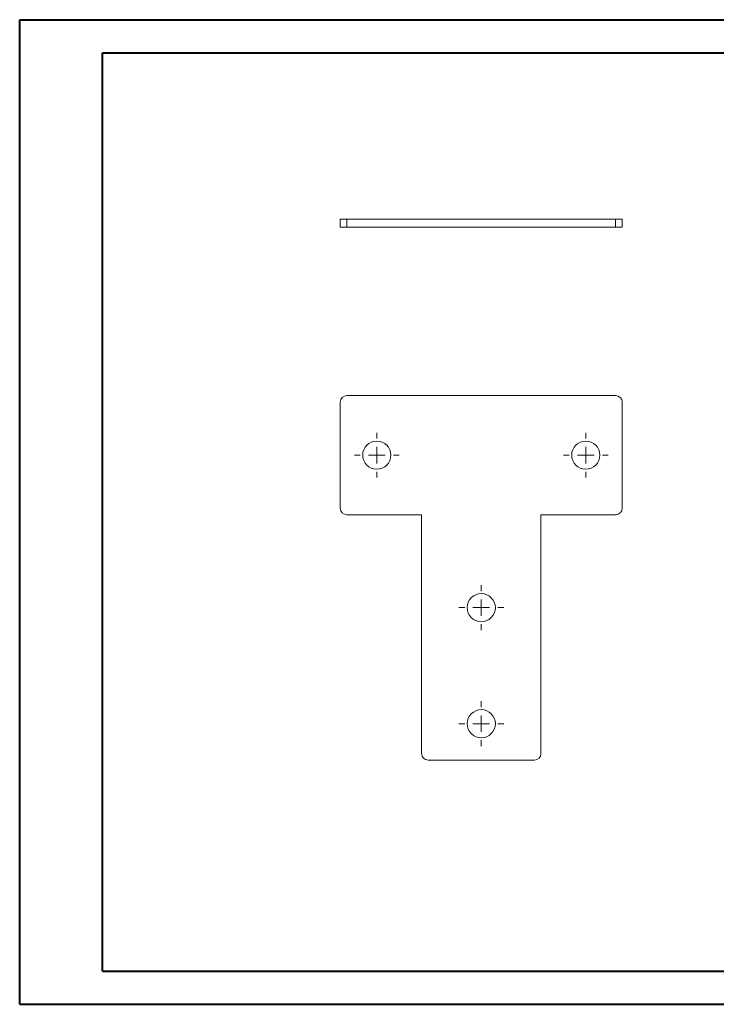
# Model space of a CAD drawing. Header units: millimetres. Extents: x 0 to 420, y 0 to 297.
# Tile 1 of 2: x 0 to 210, y 0 to 297. Entities that reach past the tile are written whole.
import ezdxf

# ---------------------------------------------------------------- set-up
doc = ezdxf.new("R2010")
doc.units = ezdxf.units.MM

# ---------------------------------------------------------------- blocks, each defined once
blk = doc.blocks.new('SW_CENTERMARKSYMBOL_0')
at = {"color": 0, "linetype": 'Continuous', "lineweight": 0}
for p, q in [((0, 5), (0, 6.75)), ((-5, 0), (-6.75, 0)), ((0, 0), (-2.5, 0)), ((0, 0), (0, 2.5)), ((0, 0), (0, -2.5)), ((0, 0), (2.5, 0)), ((5, 0), (6.75, 0)), ((0, -5), (0, -6.75))]:
    blk.add_line(p, q, dxfattribs=at)
blk = doc.blocks.new('SW_CENTERMARKSYMBOL_1')
at = {"color": 0, "linetype": 'Continuous', "lineweight": 0}
for p, q in [((0, 5), (0, 6.75)), ((-5, 0), (-6.75, 0)), ((0, 0), (-2.5, 0)), ((0, 0), (0, 2.5)), ((0, 0), (0, -2.5)), ((0, 0), (2.5, 0)), ((5, 0), (6.75, 0)), ((0, -5), (0, -6.75))]:
    blk.add_line(p, q, dxfattribs=at)
blk = doc.blocks.new('SW_CENTERMARKSYMBOL_2')
at = {"color": 0, "linetype": 'Continuous', "lineweight": 0}
for p, q in [((0, 5), (0, 6.75)), ((-5, 0), (-6.75, 0)), ((0, 0), (-2.5, 0)), ((0, 0), (0, 2.5)), ((0, 0), (0, -2.5)), ((0, 0), (2.5, 0)), ((5, 0), (6.75, 0)), ((0, -5), (0, -6.75))]:
    blk.add_line(p, q, dxfattribs=at)
blk = doc.blocks.new('SW_CENTERMARKSYMBOL_3')
at = {"color": 0, "linetype": 'Continuous', "lineweight": 0}
for p, q in [((0, 5), (0, 6.75)), ((-5, 0), (-6.75, 0)), ((0, 0), (-2.5, 0)), ((0, 0), (0, 2.5)), ((0, 0), (0, -2.5)), ((0, 0), (2.5, 0)), ((5, 0), (6.75, 0)), ((0, -5), (0, -6.75))]:
    blk.add_line(p, q, dxfattribs=at)

msp = doc.modelspace()

# ---------------------------------------------------------------- linework, layer by layer
at = {"color": 7, "linetype": 'Continuous', "lineweight": 40}
for p, q in [((0.08, 0.21), (0.08, 297.21)), ((0.08, 297.21), (420.08, 297.21)), ((25.08, 10.21), (25.08, 287.21)), ((25.08, 287.21), (410.08, 287.21)), ((25.08, 10.21), (410.08, 10.21)), ((0.08, 0.21), (420.08, 0.21))]:
    msp.add_line(p, q, dxfattribs=at)
at = {"color": 7, "linetype": 'Continuous', "lineweight": 15}
for p, q in [((96.73, 234.59), (96.73, 237.09)), ((96.73, 237.09), (98.73, 237.09)), ((98.73, 237.09), (98.73, 234.59)), ((179.73, 237.09), (98.73, 237.09)), ((179.73, 234.59), (179.73, 237.09)), ((179.73, 237.09), (181.73, 237.09)), ((181.73, 237.09), (181.73, 234.59)), ((98.73, 234.59), (96.73, 234.59)), ((179.73, 234.59), (98.73, 234.59)), ((181.73, 234.59), (179.73, 234.59)), ((96.73, 181.86), (96.73, 149.86)), ((179.73, 183.86), (98.73, 183.86)), ((181.73, 149.86), (181.73, 181.86)), ((98.73, 147.86), (121.23, 147.86)), ((121.23, 147.86), (121.23, 75.86)), ((157.23, 147.86), (179.73, 147.86)), ((157.23, 75.86), (157.23, 147.86)), ((123.23, 73.86), (155.23, 73.86))]:
    msp.add_line(p, q, dxfattribs=at)
for centre in [(107.73, 165.86), (170.73, 165.86), (139.23, 119.86), (139.23, 84.86)]:
    msp.add_circle(centre, 4.25, dxfattribs=at)
for centre, start, end in [((98.73, 181.86), 90, 180), ((179.73, 181.86), 0, 90), ((98.73, 149.86), 180, 270), ((179.73, 149.86), 270, 0), ((123.23, 75.86), 180, 270), ((155.23, 75.86), 270, 0)]:
    msp.add_arc(centre, 2, start, end, dxfattribs=at)

# ---------------------------------------------------------------- block references
at = {"color": 7, "linetype": 'Continuous', "lineweight": 0}
for name, p in [('SW_CENTERMARKSYMBOL_3', (107.73, 165.86)), ('SW_CENTERMARKSYMBOL_0', (170.73, 165.86)), ('SW_CENTERMARKSYMBOL_2', (139.23, 119.86)), ('SW_CENTERMARKSYMBOL_1', (139.23, 84.86))]:
    msp.add_blockref(name, p, dxfattribs=at)

doc.saveas('drawing.dxf')
